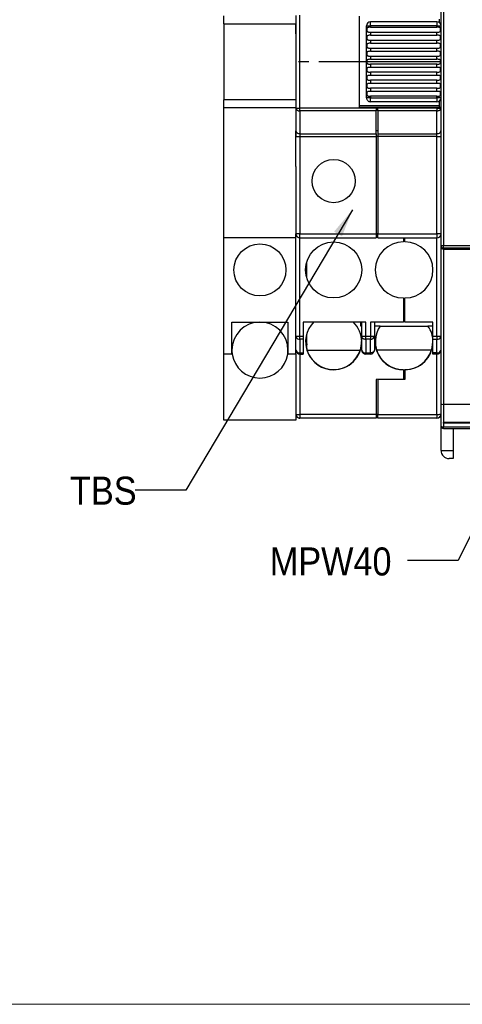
# Model space of a CAD drawing. Header units: millimetres. Extents: x 0 to 432, y 0 to 279.
# Tile 2 of 17: x 207 to 262, y 0 to 123. Entities that reach past the tile are written whole.
import ezdxf

# ---------------------------------------------------------------- set-up
doc = ezdxf.new("R2010")
doc.units = ezdxf.units.MM
doc.linetypes.add('SLD-Center', pattern=[19.05, 15.24, -1.27, 1.27, -1.27])
doc.linetypes.add('SLD-Solid', pattern=[0])
doc.layers.add('SLD-DEFPOINTS', color=7, linetype='Continuous')
doc.layers.add('TEXT', color=140, linetype='SLD-Solid', lineweight=25)
doc.styles.add('SLDTEXTSTYLE0', font='GOTHIC.TTF', dxfattribs={"width": 0.913})
doc.styles.get("Standard").update_dxf_attribs({"font": 'GOTHIC.TTF'})
doc.dimstyles.new('SLDDIMSTYLE2', dxfattribs={"dimtxt": 0.18, "dimasz": 3.5, "dimexe": 0, "dimexo": 0.0625, "dimgap": 0, "dimtad": 0, "dimtih": 1, "dimtoh": 1, "dimdec": 0, "dimrnd": 1e-09, "dimzin": 0, "dimdsep": 46, "dimtxsty": 'Standard', "dimsah": 1, "dimcen": 0.09, "dimadec": 0, "dimazin": 0, "dimtfac": 3.5, "dimtdec": 0, "dimtofl": 0, "dimtmove": 0, "dimatfit": 3, "dimfxl": 0, "dimfrac": 2, "dimtolj": 1, "dimtzin": 0, "dimarcsym": 0})

# ---------------------------------------------------------------- blocks, each defined once
blk = doc.blocks.new('Block2')
at = {"color": 7, "linetype": 'SLD-Solid', "lineweight": 18}
blk.add_line((0, 0), (431.8, 0), dxfattribs=at)

msp = doc.modelspace()

# ---------------------------------------------------------------- linework, layer by layer
for p, q in [((259.26, 94.7), (259.26, 138.79)), ((259.56, 138.79), (259.56, 94.7)), ((232.16, 122.45), (232.16, 123.45)), ((241.66, 111.9), (241.66, 123.5)), ((249.06, 123.4), (249.06, 112)), ((259.06, 122.6), (259.06, 123.03)), ((232.16, 122.45), (241.16, 122.45)), ((232.16, 122.45), (232.16, 112.95)), ((241.16, 121.2), (241.16, 122.45)), ((249.96, 122.2), (250.46, 122.2)), ((249.96, 113.2), (249.96, 122.2)), ((250.46, 122.2), (250.46, 122.7)), ((258.76, 122.7), (250.46, 122.7)), ((258.76, 122.2), (250.46, 122.2)), ((250.46, 122.2), (250.46, 122)), ((250.46, 122), (258.76, 122)), ((258.76, 122.2), (259.26, 122.2)), ((258.76, 122), (258.76, 122.2)), ((250.46, 121.4), (250.46, 121)), ((250.46, 121.4), (258.76, 121.4)), ((250.46, 121), (258.76, 121)), ((258.76, 121), (258.76, 121.4)), ((250.46, 120.4), (250.46, 120)), ((250.46, 120.4), (258.76, 120.4)), ((250.46, 120), (258.76, 120)), ((250.46, 119.4), (250.46, 119)), ((250.46, 119.4), (258.76, 119.4)), ((258.76, 120), (258.76, 120.4)), ((258.76, 119), (258.76, 119.4)), ((250.46, 119), (258.76, 119)), ((250.46, 118.4), (250.46, 118)), ((250.46, 118.4), (258.76, 118.4)), ((258.76, 118), (258.76, 118.4)), ((250.46, 118), (258.76, 118)), ((250.46, 117.4), (250.46, 117)), ((258.76, 117.4), (250.46, 117.4)), ((258.76, 117), (250.46, 117)), ((258.76, 117), (258.76, 117.4)), ((250.46, 116.4), (250.46, 116)), ((258.76, 116.4), (250.46, 116.4)), ((258.76, 116), (250.46, 116)), ((258.76, 116), (258.76, 116.4)), ((250.46, 115.4), (250.46, 115)), ((258.76, 115.4), (250.46, 115.4)), ((258.76, 115), (250.46, 115)), ((250.46, 114.4), (250.46, 114)), ((258.76, 114.4), (250.46, 114.4)), ((258.76, 115), (258.76, 115.4)), ((258.76, 114), (258.76, 114.4)), ((250.46, 113.2), (249.96, 113.2)), ((258.76, 114), (250.46, 114)), ((250.46, 113.4), (250.46, 113.2)), ((258.76, 113.4), (250.46, 113.4)), ((250.46, 112.7), (250.46, 113.2)), ((250.46, 113.2), (258.76, 113.2)), ((258.76, 113.2), (258.76, 113.4)), ((258.76, 113.2), (258.76, 112.7)), ((259.26, 113.2), (258.76, 113.2)), ((241.16, 112.95), (232.16, 112.95)), ((232.16, 111.95), (232.16, 112.95)), ((241.16, 111.95), (232.16, 111.95)), ((232.16, 95.7), (232.16, 111.95)), ((241.16, 111.91), (241.16, 111.9)), ((241.16, 111.91), (241.16, 109.1)), ((251.16, 111.9), (241.66, 111.9)), ((241.66, 111.56), (241.66, 111.9)), ((249.06, 112.22), (259.06, 112.22)), ((251.16, 112), (249.06, 112)), ((258.76, 112.7), (250.46, 112.7)), ((251.16, 112), (251.16, 111.9)), ((251.36, 112), (251.16, 112)), ((251.36, 111.91), (251.16, 111.91)), ((251.16, 111.9), (251.16, 111.56)), ((251.36, 111.9), (251.36, 112)), ((258.76, 112), (251.36, 112)), ((258.76, 111.9), (251.36, 111.9)), ((251.36, 111.56), (251.36, 111.9)), ((258.76, 112), (258.76, 111.9)), ((258.76, 111.9), (258.76, 111.56)), ((259.06, 112.22), (259.06, 112.8)), ((259.06, 112), (259.06, 112.22)), ((259.25, 111.89), (259.25, 111.91)), ((259.26, 109.07), (259.26, 111.91)), ((251.16, 111.56), (241.66, 111.56)), ((241.66, 111.56), (241.66, 108.71)), ((251.16, 108.71), (251.16, 111.56)), ((258.76, 111.56), (251.36, 111.56)), ((251.36, 111.56), (251.36, 108.71)), ((258.76, 108.71), (258.76, 111.56)), ((241.16, 104.61), (241.16, 109.07)), ((241.16, 108.36), (241.66, 108.36)), ((241.66, 108.71), (251.16, 108.71)), ((241.66, 108.71), (241.66, 108.36)), ((241.66, 108.36), (251.16, 108.36)), ((241.66, 108.36), (241.66, 96.2)), ((251.36, 109.07), (251.16, 109.07)), ((251.16, 108.71), (251.16, 108.36)), ((251.16, 108.36), (251.16, 96.2)), ((251.36, 108.36), (251.16, 108.36)), ((251.36, 108.71), (258.76, 108.71)), ((251.36, 108.71), (251.36, 108.36)), ((258.76, 108.36), (251.36, 108.36)), ((251.36, 108.36), (251.36, 96.2)), ((258.76, 108.36), (258.76, 108.71)), ((258.76, 108.36), (259.26, 108.36)), ((258.76, 96.2), (258.76, 108.36)), ((241.16, 104.61), (241.16, 96.2)), ((241.66, 96.2), (241.16, 96.2)), ((241.16, 95.7), (241.16, 96.2)), ((241.66, 95.7), (241.66, 96.2)), ((241.66, 96.2), (251.16, 96.2)), ((251.16, 96.2), (251.16, 95.7)), ((251.36, 96.2), (251.16, 96.2)), ((251.36, 96.2), (258.76, 96.2)), ((251.36, 95.7), (251.36, 96.2)), ((259.26, 96.2), (258.76, 96.2)), ((241.16, 95.7), (232.16, 95.7)), ((232.16, 81.2), (232.16, 95.7)), ((241.16, 81.2), (241.16, 95.7)), ((241.66, 95.7), (251.16, 95.7)), ((241.66, 83.41), (241.66, 95.7)), ((251.36, 95.7), (258.76, 95.7)), ((254.56, 95.7), (254.56, 95.2)), ((254.76, 95.2), (254.76, 95.7)), ((258.76, 83.41), (258.76, 95.7)), ((259.56, 94.7), (259.26, 94.7)), ((259.26, 94.6), (259.26, 94.7)), ((303.76, 94.7), (259.56, 94.7)), ((259.56, 94.4), (259.56, 94.7)), ((259.26, 74.98), (259.26, 94.6)), ((303.76, 94.4), (259.56, 94.4)), ((259.56, 94.4), (259.56, 94.3)), ((259.56, 94.3), (303.76, 94.3)), ((259.56, 94.3), (259.56, 74.9)), ((242.5, 90.72), (242.5, 92.68)), ((254.56, 88.2), (254.56, 85.2)), ((254.76, 85.2), (254.76, 88.2)), ((233.16, 85.2), (240.16, 85.2)), ((233.16, 81.2), (233.16, 85.2)), ((240.16, 85.2), (240.16, 81.2)), ((249.86, 85.2), (242.06, 85.2)), ((242.06, 85.2), (242.06, 83.41)), ((249.26, 84.7), (249.26, 85.2)), ((249.36, 83.41), (249.36, 85.2)), ((249.86, 83.41), (249.86, 85.2)), ((254.56, 85.2), (250.46, 85.2)), ((250.46, 85.2), (250.46, 83.41)), ((250.96, 85.2), (250.96, 83.41)), ((254.56, 86.02), (254.76, 86.02)), ((254.56, 85.7), (254.76, 85.7)), ((258.26, 85.2), (254.76, 85.2)), ((258.26, 83.41), (258.26, 85.2)), ((242.5, 81.8), (242.5, 83.7)), ((249.36, 84.7), (249.26, 84.7)), ((251.68, 84.7), (250.96, 84.7)), ((251.66, 84.67), (257.65, 84.67)), ((258.26, 84.7), (257.63, 84.7)), ((241.16, 83.41), (241.17, 83.34)), ((241.16, 83.41), (241.16, 83.35)), ((241.16, 83.41), (241.16, 83.41)), ((241.66, 83.41), (241.16, 83.41)), ((241.66, 83.05), (241.66, 83.41)), ((242.06, 83.41), (241.66, 83.41)), ((242.06, 83.05), (241.66, 83.05)), ((241.66, 83.05), (241.66, 81.35)), ((242.06, 83.41), (242.06, 83.05)), ((242.06, 83.05), (242.06, 81.35)), ((249.86, 83.41), (249.36, 83.41)), ((249.36, 81.7), (249.36, 83.41)), ((249.37, 83.41), (249.38, 83.31)), ((249.86, 83.05), (249.86, 83.41)), ((250.46, 83.41), (249.86, 83.41)), ((250.46, 83.05), (249.86, 83.05)), ((249.86, 83.05), (249.86, 81.35)), ((250.46, 83.41), (250.46, 83.05)), ((250.46, 81.35), (250.46, 83.05)), ((250.95, 83.34), (250.96, 83.44)), ((250.96, 83.41), (250.96, 81.7)), ((258.76, 83.41), (258.26, 83.41)), ((258.26, 83.05), (258.26, 83.41)), ((258.26, 83.05), (258.76, 83.05)), ((258.26, 81.34), (258.26, 83.05)), ((258.76, 83.41), (258.76, 83.05)), ((259.25, 83.41), (258.76, 83.41)), ((258.76, 81.34), (258.76, 83.05)), ((259.24, 83.31), (259.25, 83.41)), ((259.26, 83.41), (259.25, 83.41)), ((233.16, 81.2), (232.16, 81.2)), ((232.16, 72.95), (232.16, 81.2)), ((233.16, 81.2), (233.19, 81.2)), ((240.16, 81.2), (240.12, 81.2)), ((241.16, 81.2), (240.16, 81.2)), ((241.16, 81.2), (241.16, 72.95)), ((241.66, 81.35), (242.06, 81.35)), ((241.66, 81.2), (241.66, 81.35)), ((241.66, 81.2), (242.06, 81.2)), ((241.66, 81.2), (241.66, 73.66)), ((242.06, 81.35), (242.06, 81.2)), ((242.53, 81.7), (249.19, 81.7)), ((249.86, 81.35), (250.46, 81.35)), ((249.86, 81.2), (249.86, 81.35)), ((250.46, 81.2), (249.86, 81.2)), ((250.46, 81.35), (250.46, 81.2)), ((258.09, 81.7), (251.22, 81.7)), ((258.76, 81.34), (258.26, 81.34)), ((258.26, 81.2), (258.26, 81.34)), ((258.76, 81.2), (258.26, 81.2)), ((258.76, 81.34), (258.76, 81.2)), ((258.76, 73.66), (258.76, 81.2)), ((259.26, 81.7), (259.25, 81.63)), ((245.86, 79.24), (245.86, 79.28)), ((245.86, 79.24), (245.86, 79.22)), ((254.56, 79.27), (254.56, 79.22)), ((254.56, 79.22), (254.56, 78.06)), ((254.76, 79.22), (254.76, 79.27)), ((254.76, 79.22), (254.76, 78.03)), ((254.56, 78.06), (251.16, 78.03)), ((251.16, 78.03), (251.16, 73.66)), ((251.36, 78.03), (251.36, 73.66)), ((254.76, 78.03), (251.36, 78.03)), ((251.36, 78.03), (251.36, 78.03)), ((254.76, 78.07), (254.56, 78.07)), ((259.26, 72.2), (259.26, 74.98)), ((259.56, 74.9), (259.56, 72.05)), ((266.08, 74.9), (259.56, 74.9)), ((241.16, 72.95), (232.16, 72.95)), ((241.17, 73.69), (241.16, 73.7)), ((251.16, 73.66), (241.66, 73.66)), ((241.66, 73.66), (241.66, 73.2)), ((251.16, 73.2), (241.66, 73.2)), ((251.16, 73.7), (251.36, 73.7)), ((251.16, 73.66), (251.16, 73.2)), ((251.36, 73.66), (258.76, 73.66)), ((251.36, 73.2), (251.36, 73.66)), ((258.76, 73.2), (251.36, 73.2)), ((258.76, 73.66), (258.76, 73.2)), ((303.76, 72.65), (259.58, 72.65)), ((259.58, 72.56), (259.58, 72.65)), ((303.83, 72.56), (259.58, 72.56)), ((259.26, 69.15), (259.26, 72.2)), ((303.76, 72.05), (259.56, 72.05)), ((259.56, 71.9), (259.56, 72.05)), ((259.56, 71.9), (303.76, 71.9)), ((260.76, 71.9), (260.76, 69.15)), ((259.26, 69.15), (260.76, 69.15)), ((260.76, 69.15), (260.76, 68.15)), ((260.76, 68.15), (260.26, 68.15))]:
    msp.add_line(p, q)
at = {"color": 7, "linetype": 'SLD-Center'}
msp.add_line((259.26, 117.7), (241.16, 117.7), dxfattribs=at)
at = {"color": 7, "linetype": 'SLD-Solid', "lineweight": 18}
msp.add_line((0, 0), (431.8, 0), dxfattribs=at)
at = {"flags": 128}
for points in [[(259.24, 83.31), (259.25, 83.34), (259.26, 83.41)], [(258.76, 81.2), (258.86, 81.21), (258.95, 81.24)], [(259.56, 72.05), (259.5, 72.05), (259.44, 72.06), (259.39, 72.07), (259.35, 72.09), (259.31, 72.12), (259.28, 72.14), (259.26, 72.17), (259.26, 72.2)]]:
    msp.add_lwpolyline(points, dxfattribs=at)
for centre, radius in [((245.86, 102.8), 2.7), ((236.66, 91.7), 3.25), ((245.86, 91.7), 3.5)]:
    msp.add_circle(centre, radius)
for centre, radius, start, end in [((250.46, 122.2), 0.5, 90, 180), ((258.76, 122.2), 0.5, 360, 90), ((258.76, 113.2), 0.5, 270, 0), ((241.59, 112), 0.446, 191.4218, 278.0497), ((241.59, 109.16), 0.446, 191.4226, 278.0488), ((258.82, 109.16), 0.446, 261.9511, 348.5775), ((241.66, 96.2), 0.5, 180, 270), ((258.76, 96.2), 0.5, 270, 360), ((254.56, 91.7), 3.5, 90, 270), ((254.76, 91.7), 3.5, 270, 90), ((259.56, 94.7), 0.3, 180.0011, 269.9993), ((236.66, 81.7), 3.5, 90, 180), ((236.66, 81.7), 3.5, 360, 90), ((245.85, 82.73), 3.49, 134.7892, 270.2005), ((245.88, 82.71), 3.48, 0.0252, 45.7017), ((254.55, 82.71), 3.49, 145.2353, 270.1895), ((254.78, 82.71), 3.48, 0.0092, 34.8704), ((241.6, 83.52), 0.471, 201.5264, 276.7401), ((245.83, 82.83), 3.47, 180.0012, 196.3204), ((245.83, 83.42), 3.47, 185.7607, 196.3199), ((245.83, 83.32), 3.47, 184.8944, 196.32), ((245.86, 82.72), 3.49, 269.8909, 359.8906), ((250.52, 83.49), 0.446, 261.9496, 348.5791), ((254.76, 82.72), 3.49, 269.8909, 359.8906), ((258.81, 83.54), 0.487, 264.286, 332.4509), ((236.66, 81.7), 3.5, 180, 188.2132), ((236.66, 81.7), 3.5, 188.2132, 351.7868), ((236.66, 81.7), 3.5, 351.7868, 360), ((241.59, 81.79), 0.446, 191.4212, 278.0502), ((241.66, 81.7), 0.5, 180, 270), ((245.85, 82.78), 3.5, 198.0318, 270.0656), ((245.86, 82.77), 3.5, 269.9339, 342.268), ((249.79, 81.79), 0.446, 191.4209, 278.0504), ((250.46, 81.7), 0.5, 270, 0), ((254.55, 82.77), 3.5, 197.732, 270.0661), ((254.76, 82.77), 3.5, 269.9339, 342.268), ((258.81, 81.81), 0.473, 263.5776, 338.1766), ((241.55, 75.56), 1.91, 258.426, 273.2544), ((258.88, 75.12), 1.47, 265.1656, 284.7967), ((258.76, 73.7), 0.5, 270, 0), ((259.56, 72.2), 0.3, 180, 270), ((260.26, 69.15), 1, 180, 270)]:
    msp.add_arc(centre, radius, start, end)
for centre, major_axis, ratio, start_param, end_param in [((259.56, 94.6), (0.3, 0), 0.995646, 3.141593, 4.712389), ((245.86, 82.76), (0, 3.51), 0.996195, 4.405386, 4.712389), ((254.56, 82.76), (0, -3.51), 0.996195, 4.712389, 5.019392), ((254.76, 82.76), (0, 3.51), 0.996195, 4.405386, 4.712389), ((245.86, 82.78), (0, -3.51), 0.996195, 4.996183, 5.024621), ((259.56, 74.98), (0.3, 0), 0.267949, 3.141593, 4.712389)]:
    msp.add_ellipse(centre, major_axis=major_axis, ratio=ratio, start_param=start_param, end_param=end_param)
msp.add_open_spline([(241.16, 123.49), (241.16, 121.56), (241.16, 117.7), (241.16, 113.84), (241.16, 111.91)], degree=3)
for points, knots in [([(250.46, 122), (250.41, 122), (250.3, 122), (250.17, 121.99), (250.08, 121.95), (250.03, 121.89), (250.01, 121.81), (250, 121.72), (250, 121.62), (250.02, 121.54), (250.05, 121.47), (250.11, 121.43), (250.21, 121.4), (250.33, 121.4), (250.42, 121.4), (250.46, 121.4)], [0, 0, 0, 0, 0.103098, 0.217037, 0.289979, 0.36338, 0.427151, 0.488433, 0.550743, 0.613342, 0.674967, 0.73656, 0.818606, 0.924228, 1, 1, 1, 1]), ([(258.76, 122.7), (258.76, 122.7), (258.76, 122.7), (258.76, 122.69), (258.76, 122.67), (258.76, 122.62), (258.76, 122.54), (258.76, 122.4), (258.76, 122.26), (258.76, 122.2)], [0, 0, 0, 0, 0.045302, 0.127477, 0.243053, 0.374612, 0.501279, 0.750639, 1, 1, 1, 1]), ([(258.76, 121.4), (258.81, 121.4), (258.91, 121.4), (259.04, 121.41), (259.14, 121.45), (259.18, 121.51), (259.21, 121.59), (259.22, 121.68), (259.21, 121.78), (259.2, 121.86), (259.16, 121.93), (259.1, 121.97), (259.01, 122), (258.88, 122), (258.79, 122), (258.76, 122)], [0, 0, 0, 0, 0.103098, 0.217037, 0.289978, 0.363379, 0.427151, 0.488433, 0.550743, 0.613344, 0.674967, 0.73656, 0.818606, 0.924228, 1, 1, 1, 1]), ([(250.46, 121), (250.41, 121), (250.3, 121), (250.17, 120.99), (250.08, 120.95), (250.03, 120.89), (250.01, 120.81), (250, 120.72), (250, 120.62), (250.02, 120.54), (250.05, 120.47), (250.11, 120.43), (250.21, 120.4), (250.33, 120.4), (250.42, 120.4), (250.46, 120.4)], [0, 0, 0, 0, 0.103098, 0.217038, 0.289979, 0.36338, 0.427152, 0.488434, 0.550744, 0.613344, 0.674966, 0.736559, 0.818605, 0.924228, 1, 1, 1, 1]), ([(258.76, 120.4), (258.81, 120.4), (258.91, 120.4), (259.04, 120.41), (259.14, 120.45), (259.18, 120.51), (259.21, 120.59), (259.22, 120.68), (259.21, 120.78), (259.2, 120.86), (259.16, 120.93), (259.1, 120.97), (259.01, 121), (258.88, 121), (258.79, 121), (258.76, 121)], [0, 0, 0, 0, 0.103098, 0.2170377, 0.2899789, 0.3633803, 0.4271518, 0.4884339, 0.550744, 0.6133435, 0.6749664, 0.7365595, 0.8186058, 0.9242278, 1, 1, 1, 1]), ([(250.46, 120), (250.41, 120), (250.3, 120), (250.17, 119.99), (250.08, 119.95), (250.03, 119.89), (250.01, 119.81), (250, 119.72), (250, 119.62), (250.02, 119.54), (250.05, 119.47), (250.11, 119.43), (250.21, 119.4), (250.33, 119.4), (250.42, 119.4), (250.46, 119.4)], [0, 0, 0, 0, 0.103098, 0.217037, 0.289979, 0.36338, 0.427151, 0.488433, 0.550743, 0.613343, 0.674966, 0.736559, 0.818606, 0.924228, 1, 1, 1, 1]), ([(258.76, 119.4), (258.81, 119.4), (258.91, 119.4), (259.04, 119.41), (259.14, 119.45), (259.18, 119.51), (259.21, 119.59), (259.22, 119.68), (259.21, 119.78), (259.2, 119.86), (259.16, 119.93), (259.1, 119.97), (259.01, 120), (258.88, 120), (258.79, 120), (258.76, 120)], [0, 0, 0, 0, 0.103098, 0.217038, 0.289978, 0.363379, 0.427151, 0.488435, 0.550742, 0.613344, 0.674967, 0.73656, 0.818606, 0.924228, 1, 1, 1, 1]), ([(250.46, 119), (250.41, 119), (250.3, 119), (250.17, 118.99), (250.08, 118.95), (250.03, 118.89), (250.01, 118.81), (250, 118.72), (250, 118.62), (250.02, 118.54), (250.05, 118.47), (250.11, 118.43), (250.21, 118.4), (250.33, 118.4), (250.42, 118.4), (250.46, 118.4)], [0, 0, 0, 0, 0.103099, 0.217038, 0.289979, 0.363381, 0.427152, 0.488434, 0.550742, 0.613344, 0.674966, 0.736559, 0.818605, 0.924228, 1, 1, 1, 1]), ([(258.76, 118.4), (258.81, 118.4), (258.91, 118.4), (259.04, 118.41), (259.14, 118.45), (259.18, 118.51), (259.21, 118.59), (259.22, 118.68), (259.21, 118.78), (259.2, 118.86), (259.16, 118.93), (259.1, 118.97), (259.01, 119), (258.88, 119), (258.79, 119), (258.76, 119)], [0, 0, 0, 0, 0.103098, 0.217038, 0.289979, 0.36338, 0.427152, 0.488434, 0.550744, 0.613343, 0.674966, 0.736559, 0.818606, 0.924228, 1, 1, 1, 1]), ([(250.46, 118), (250.41, 118), (250.3, 118), (250.17, 117.99), (250.08, 117.95), (250.03, 117.89), (250.01, 117.81), (250, 117.72), (250, 117.62), (250.02, 117.54), (250.05, 117.47), (250.11, 117.43), (250.21, 117.4), (250.33, 117.4), (250.42, 117.4), (250.46, 117.4)], [0, 0, 0, 0, 0.103098, 0.217037, 0.289979, 0.36338, 0.427151, 0.488433, 0.550743, 0.613343, 0.674966, 0.736559, 0.818606, 0.924228, 1, 1, 1, 1]), ([(250.46, 117), (250.41, 117), (250.3, 117), (250.17, 116.99), (250.08, 116.95), (250.03, 116.89), (250.01, 116.81), (250, 116.72), (250, 116.62), (250.02, 116.54), (250.05, 116.47), (250.11, 116.43), (250.21, 116.4), (250.33, 116.4), (250.42, 116.4), (250.46, 116.4)], [0, 0, 0, 0, 0.1030984, 0.2170377, 0.2899785, 0.363381, 0.4271526, 0.4884345, 0.550742, 0.6133438, 0.6749666, 0.7365593, 0.8186055, 0.9242279, 1, 1, 1, 1]), ([(258.76, 117.4), (258.81, 117.4), (258.91, 117.4), (259.04, 117.41), (259.14, 117.45), (259.18, 117.51), (259.21, 117.59), (259.22, 117.68), (259.21, 117.78), (259.2, 117.86), (259.16, 117.93), (259.1, 117.97), (259.01, 118), (258.88, 118), (258.79, 118), (258.76, 118)], [0, 0, 0, 0, 0.103098, 0.217038, 0.289978, 0.363381, 0.427152, 0.488434, 0.550742, 0.613344, 0.674967, 0.73656, 0.818606, 0.924228, 1, 1, 1, 1]), ([(258.76, 116.4), (258.81, 116.4), (258.91, 116.4), (259.04, 116.41), (259.14, 116.45), (259.18, 116.51), (259.21, 116.59), (259.22, 116.68), (259.21, 116.78), (259.2, 116.86), (259.16, 116.93), (259.1, 116.97), (259.01, 117), (258.88, 117), (258.79, 117), (258.76, 117)], [0, 0, 0, 0, 0.103098, 0.217037, 0.289979, 0.36338, 0.427151, 0.488433, 0.550743, 0.613343, 0.674966, 0.73656, 0.818606, 0.924228, 1, 1, 1, 1]), ([(250.46, 116), (250.41, 116), (250.3, 116), (250.17, 115.99), (250.08, 115.95), (250.03, 115.89), (250.01, 115.81), (250, 115.72), (250, 115.62), (250.02, 115.54), (250.05, 115.47), (250.11, 115.43), (250.21, 115.4), (250.33, 115.4), (250.42, 115.4), (250.46, 115.4)], [0, 0, 0, 0, 0.1030985, 0.2170377, 0.2899793, 0.3633803, 0.4271519, 0.488434, 0.550744, 0.6133435, 0.6749664, 0.7365591, 0.8186053, 0.9242278, 1, 1, 1, 1]), ([(258.76, 115.4), (258.81, 115.4), (258.91, 115.4), (259.04, 115.41), (259.14, 115.45), (259.18, 115.51), (259.21, 115.59), (259.22, 115.68), (259.21, 115.78), (259.2, 115.86), (259.16, 115.93), (259.1, 115.97), (259.01, 116), (258.88, 116), (258.79, 116), (258.76, 116)], [0, 0, 0, 0, 0.103098, 0.217038, 0.289979, 0.363381, 0.427152, 0.488434, 0.550742, 0.613344, 0.674966, 0.73656, 0.818606, 0.924228, 1, 1, 1, 1]), ([(250.46, 115), (250.41, 115), (250.3, 115), (250.17, 114.99), (250.08, 114.95), (250.03, 114.89), (250.01, 114.81), (250, 114.72), (250, 114.62), (250.02, 114.54), (250.05, 114.47), (250.11, 114.43), (250.21, 114.4), (250.33, 114.4), (250.42, 114.4), (250.46, 114.4)], [0, 0, 0, 0, 0.1030984, 0.2170375, 0.2899782, 0.3633791, 0.4271507, 0.488435, 0.5507425, 0.6133441, 0.6749669, 0.7365595, 0.8186056, 0.924228, 1, 1, 1, 1]), ([(258.76, 114.4), (258.81, 114.4), (258.91, 114.4), (259.04, 114.41), (259.14, 114.45), (259.18, 114.51), (259.21, 114.59), (259.22, 114.68), (259.21, 114.78), (259.2, 114.86), (259.16, 114.93), (259.1, 114.97), (259.01, 115), (258.88, 115), (258.79, 115), (258.76, 115)], [0, 0, 0, 0, 0.103098, 0.217037, 0.289979, 0.36338, 0.427151, 0.488433, 0.550743, 0.613343, 0.674966, 0.73656, 0.818606, 0.924228, 1, 1, 1, 1]), ([(249.96, 113.2), (249.96, 113.17), (249.96, 113.11), (250, 112.98), (250.1, 112.84), (250.26, 112.72), (250.39, 112.71), (250.46, 112.7)], [0, 0, 0, 0, 0.10502, 0.255973, 0.506279, 0.750299, 1, 1, 1, 1]), ([(250.46, 114), (250.41, 114), (250.3, 114), (250.17, 113.99), (250.08, 113.95), (250.03, 113.89), (250.01, 113.81), (250, 113.72), (250, 113.62), (250.02, 113.54), (250.05, 113.47), (250.11, 113.43), (250.21, 113.4), (250.33, 113.4), (250.42, 113.4), (250.46, 113.4)], [0, 0, 0, 0, 0.1030985, 0.2170377, 0.2899793, 0.3633803, 0.4271519, 0.488434, 0.550744, 0.6133435, 0.6749664, 0.7365591, 0.8186053, 0.9242278, 1, 1, 1, 1]), ([(258.76, 113.4), (258.81, 113.4), (258.91, 113.4), (259.04, 113.41), (259.14, 113.45), (259.18, 113.51), (259.21, 113.59), (259.22, 113.68), (259.21, 113.78), (259.2, 113.86), (259.16, 113.93), (259.1, 113.97), (259.01, 114), (258.88, 114), (258.79, 114), (258.76, 114)], [0, 0, 0, 0, 0.103098, 0.217038, 0.289979, 0.36338, 0.427152, 0.488434, 0.550744, 0.613344, 0.674966, 0.73656, 0.818606, 0.924228, 1, 1, 1, 1]), ([(241.16, 111.91), (241.16, 111.91), (241.17, 111.91), (241.24, 111.9), (241.3, 111.9), (241.38, 111.9), (241.5, 111.9), (241.59, 111.9), (241.66, 111.9)], [0, 0, 0, 0, 0.239456, 0.368359, 0.499999, 0.63164, 0.760542, 1, 1, 1, 1]), ([(259.26, 112), (259.25, 112), (259.24, 112), (259.15, 112), (259.03, 112), (258.91, 112), (258.84, 112), (258.81, 112), (258.79, 112), (258.77, 112), (258.76, 112), (258.76, 112)], [0, 0, 0, 0, 0.214791, 0.429588, 0.644311, 0.858933, 0.89393, 0.928927, 0.964407, 0.982198, 1, 1, 1, 1]), ([(258.76, 111.9), (258.82, 111.9), (258.92, 111.9), (259.03, 111.9), (259.11, 111.9), (259.18, 111.9), (259.24, 111.91), (259.25, 111.91), (259.26, 111.91)], [0, 0, 0, 0, 0.239457, 0.368361, 0.5, 0.631639, 0.760544, 1, 1, 1, 1]), ([(258.76, 111.56), (258.82, 111.57), (258.95, 111.58), (259.12, 111.66), (259.22, 111.76), (259.24, 111.83), (259.24, 111.85)], [0, 0, 0, 0, 0.282585, 0.565173, 0.847755, 1, 1, 1, 1]), ([(241.16, 109.07), (241.16, 108.96), (241.16, 108.76), (241.16, 108.49), (241.16, 108.36)], [0, 0, 0, 0, 0.499999, 1, 1, 1, 1]), ([(258.76, 96.2), (258.76, 96.14), (258.76, 96.01), (258.76, 95.84), (258.76, 95.72), (258.76, 95.71), (258.76, 95.7)], [0, 0, 0, 0, 0.242323, 0.49576, 0.750008, 1, 1, 1, 1]), ([(249.36, 83.41), (249.36, 83.38), (249.37, 83.32), (249.42, 83.23), (249.48, 83.17), (249.54, 83.13), (249.59, 83.1), (249.7, 83.07), (249.79, 83.06), (249.86, 83.05)], [0, 0, 0, 0, 0.168424, 0.313975, 0.500114, 0.548863, 0.638824, 0.760328, 1, 1, 1, 1]), ([(250.96, 83.41), (250.95, 83.41), (250.94, 83.41), (250.88, 83.41), (250.84, 83.41), (250.82, 83.41), (250.81, 83.41), (250.81, 83.41), (250.81, 83.41), (250.79, 83.41), (250.73, 83.41), (250.62, 83.41), (250.52, 83.41), (250.46, 83.41)], [0, 0, 0, 0, 0.21734, 0.373362, 0.467693, 0.491651, 0.497821, 0.499451, 0.500039, 0.500116, 0.616539, 0.77226, 1, 1, 1, 1]), ([(249.36, 81.7), (249.36, 81.64), (249.37, 81.54), (249.43, 81.43), (249.47, 81.38), (249.5, 81.35), (249.5, 81.35), (249.5, 81.35), (249.5, 81.35), (249.53, 81.33), (249.58, 81.28), (249.7, 81.22), (249.8, 81.21), (249.86, 81.2)], [0, 0, 0, 0, 0.217338, 0.373362, 0.467691, 0.491649, 0.497818, 0.499453, 0.500042, 0.500114, 0.616538, 0.77226, 1, 1, 1, 1]), ([(250.96, 81.7), (250.95, 81.66), (250.94, 81.59), (250.88, 81.51), (250.84, 81.47), (250.82, 81.46), (250.81, 81.45), (250.81, 81.45), (250.81, 81.45), (250.79, 81.43), (250.73, 81.4), (250.62, 81.36), (250.52, 81.35), (250.46, 81.35)], [0, 0, 0, 0, 0.217343, 0.373363, 0.467694, 0.491653, 0.49782, 0.499453, 0.500042, 0.500119, 0.616537, 0.772261, 1, 1, 1, 1]), ([(258.95, 81.24), (258.99, 81.26), (259.09, 81.31), (259.18, 81.43), (259.23, 81.54), (259.24, 81.6), (259.25, 81.64)], [0, 0, 0, 0, 0.287242, 0.644311, 0.824457, 1, 1, 1, 1]), ([(241.17, 73.69), (241.17, 73.66), (241.17, 73.6), (241.2, 73.5), (241.25, 73.41), (241.32, 73.33), (241.39, 73.27), (241.48, 73.23), (241.57, 73.2), (241.63, 73.2), (241.66, 73.2)], [0, 0, 0, 0, 0.1199486, 0.2463286, 0.376398, 0.5072976, 0.6365237, 0.7622563, 0.8834966, 1, 1, 1, 1])]:
    msp.add_open_spline(points, degree=3, knots=knots)

# ---------------------------------------------------------------- block references
at = {"layer": 'SLD-DEFPOINTS'}
msp.add_blockref('Block2', (0, 0), dxfattribs=at)

# ---------------------------------------------------------------- texts
at = {"layer": 'TEXT', "char_height": 3.5, "style": 'SLDTEXTSTYLE0'}
for s, insert, attachment_point in [('TBS', (217.11, 65.89), 2), ('MPW40', (237.89, 57.05), 1)]:
    msp.add_mtext(s, dxfattribs=dict(at, insert=insert, attachment_point=attachment_point))

# ---------------------------------------------------------------- leaders
at = {"layer": 'TEXT'}
for points in [[(248.2, 99.2), (227.42, 64.21), (221.07, 64.21)], [(276.7, 86.65), (261.41, 55.41), (255.06, 55.41)]]:
    msp.add_leader(points, dimstyle='SLDDIMSTYLE2', dxfattribs=at)

doc.saveas('drawing.dxf')
